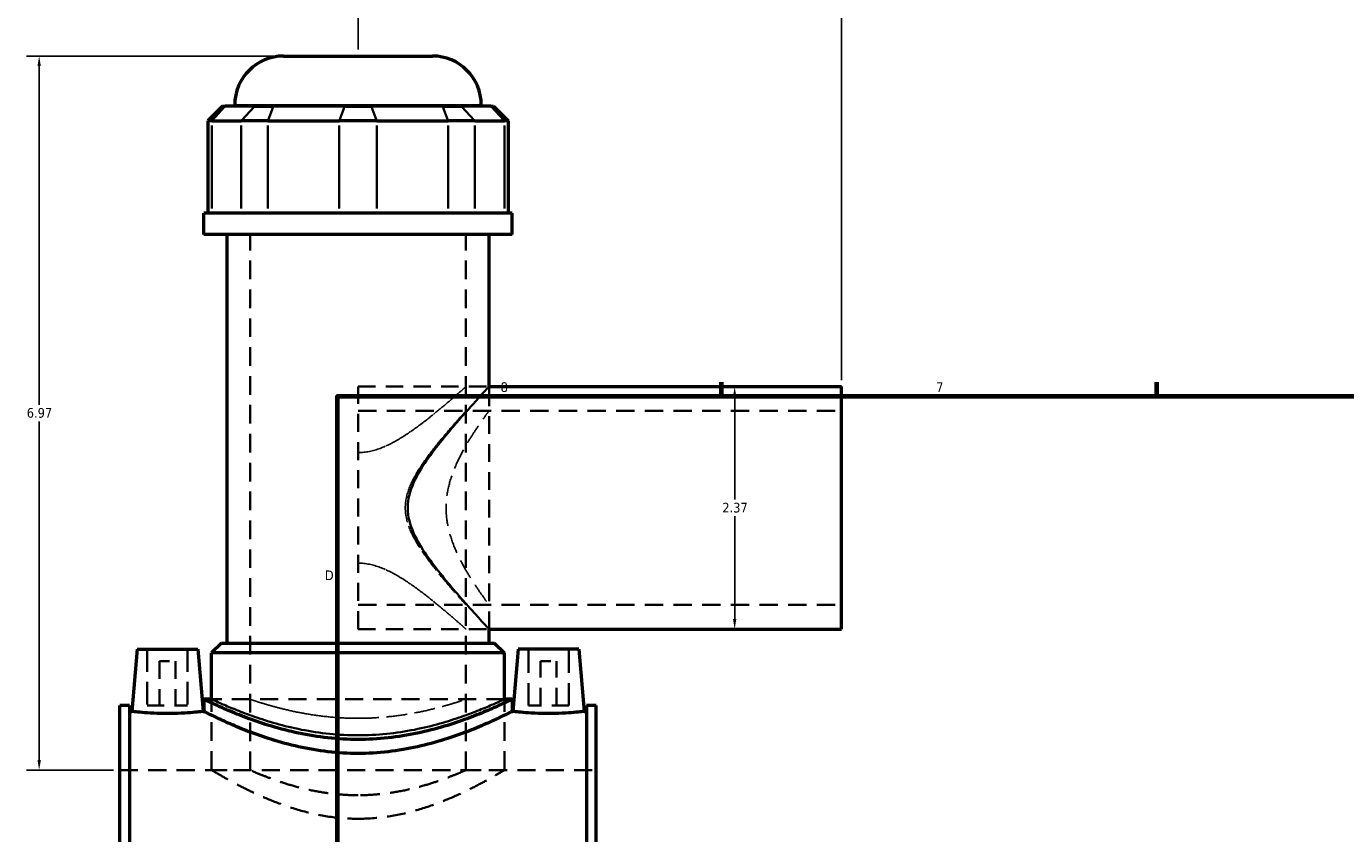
# Model space of a CAD drawing. Header units: inches. Extents: x -2.5 to 49.3, y -2.1 to 48.6.
# Tile 4 of 10: x -2.5 to 10.3, y 16.7 to 24.6. Entities that reach past the tile are written whole.
import ezdxf

# ---------------------------------------------------------------- set-up
doc = ezdxf.new("R2010")
doc.units = ezdxf.units.IN
doc.header["$MEASUREMENT"] = 0
doc.linetypes.add('DASHED', pattern=[0.2067, 0.1654, -0.0413])
for name, color, linetype, lineweight in [('Border (ANSI)', 7, 'Continuous', 70), ('Dimension (ANSI)', 7, 'Continuous', 25), ('Hidden (ANSI)', 7, 'DASHED', 35), ('Hidden Narrow (ANSI)', 7, 'DASHED', 25), ('Visible (ANSI)', 7, 'Continuous', 50), ('Visible Narrow (ANSI)', 7, 'Continuous', 35)]:
    doc.layers.add(name, color=color, linetype=linetype, lineweight=lineweight)
doc.styles.add('Note Text (ANSI)', font='tahoma.ttf')
doc.dimstyles.new('Default (ANSI)', dxfattribs={"dimtxt": 0.094488, "dimasz": 0.098425, "dimexe": 0.125, "dimexo": 0.0625, "dimgap": 0.031496, "dimtad": 0, "dimtih": 1, "dimtoh": 1, "dimrnd": 1e-08, "dimzin": 4, "dimdsep": 46, "dimtxsty": 'Note Text (ANSI)', "dimcen": 0.09, "dimdle": 0.393701, "dimclrd": 256, "dimclre": 256, "dimclrt": 5, "dimadec": 0, "dimazin": 1, "dimtfac": 1, "dimtofl": 0, "dimtmove": 0, "dimatfit": 3, "dimfxl": 1, "dimtolj": 1, "dimtzin": 4, "dimlwd": -1, "dimlwe": -1, "dimarcsym": 0})

# ---------------------------------------------------------------- blocks, each defined once
blk = doc.blocks.new('Borders Default Border')
at = {"layer": 'Border (ANSI)'}
for p, q in [((4.25, 21), (4.25, 21.134)), ((8.5, 21), (8.5, 21.134))]:
    blk.add_line(p, q, dxfattribs=at)
at = {"layer": 'Border (ANSI)', "flags": 128}
blk.add_lwpolyline([(0.5, 1), (0.5, 21), (33.5, 21), (33.5, 1), (0.5, 1)], dxfattribs=at)
at = {"layer": 'Border (ANSI)', "color": 5, "true_color": 0x0000ff, "char_height": 0.0945, "attachment_point": 7, "style": 'Note Text (ANSI)'}
for s, insert in [('8', (2.094, 21.038)), ('7', (6.346, 21.04)), ('D', (0.378, 19.203))]:
    blk.add_mtext(s, dxfattribs=dict(at, insert=insert))
blk = doc.blocks.new('*D8')
at = {"layer": 'Defpoints', "color": 0, "transparency": 16777216}
for p in [(5.422, 24.795), (0.702, 24.318), (5.422, 21.091)]:
    blk.add_point(p, dxfattribs=at)
at = {"layer": 'Dimension (ANSI)', "transparency": 16777216}
for p, q in [((0.702, 24.381), (0.702, 24.92)), ((5.422, 21.154), (5.422, 24.92)), ((0.8, 24.795), (2.908, 24.795)), ((5.323, 24.795), (3.215, 24.795))]:
    blk.add_line(p, q, dxfattribs=at)
for points in [[(0.8, 24.811), (0.8, 24.778), (0.702, 24.795)], [(5.323, 24.811), (5.323, 24.778), (5.422, 24.795)]]:
    blk.add_solid(points, dxfattribs=at)
at = {"layer": 'Dimension (ANSI)', "color": 5, "transparency": 16777216, "insert": (2.94, 24.843), "char_height": 0.0945, "attachment_point": 1, "style": 'Note Text (ANSI)'}
blk.add_mtext('\\A1;4.72', dxfattribs=at)
blk = doc.blocks.new('*D9')
at = {"layer": 'Defpoints', "color": 0, "transparency": 16777216}
for p in [(4.379, 21.091), (4.379, 18.725), (4.379, 18.725)]:
    blk.add_point(p, dxfattribs=at)
at = {"layer": 'Dimension (ANSI)', "transparency": 16777216}
for p, q in [((4.379, 20.993), (4.379, 19.989)), ((4.379, 18.824), (4.379, 19.828))]:
    blk.add_line(p, q, dxfattribs=at)
for points in [[(4.362, 20.993), (4.395, 20.993), (4.379, 21.091)], [(4.362, 18.824), (4.395, 18.824), (4.379, 18.725)]]:
    blk.add_solid(points, dxfattribs=at)
at = {"layer": 'Dimension (ANSI)', "color": 5, "transparency": 16777216, "insert": (4.258, 19.958), "char_height": 0.0945, "attachment_point": 1, "style": 'Note Text (ANSI)'}
blk.add_mtext('\\A1;2.37', dxfattribs=at)
blk = doc.blocks.new('*D10')
at = {"layer": 'Defpoints', "color": 0, "transparency": 16777216}
for p in [(-2.411, 24.318), (-0.024, 24.318), (-1.623, 17.348)]:
    blk.add_point(p, dxfattribs=at)
at = {"layer": 'Dimension (ANSI)', "transparency": 16777216}
for p, q in [((-0.087, 24.318), (-2.536, 24.318)), ((-2.411, 24.22), (-2.411, 20.914)), ((-2.411, 17.447), (-2.411, 20.753)), ((-1.686, 17.348), (-2.536, 17.348))]:
    blk.add_line(p, q, dxfattribs=at)
for points in [[(-2.427, 24.22), (-2.394, 24.22), (-2.411, 24.318)], [(-2.427, 17.447), (-2.394, 17.447), (-2.411, 17.348)]]:
    blk.add_solid(points, dxfattribs=at)
at = {"layer": 'Dimension (ANSI)', "color": 5, "transparency": 16777216, "insert": (-2.532, 20.883), "char_height": 0.0945, "attachment_point": 1, "style": 'Note Text (ANSI)'}
blk.add_mtext('\\A1;6.97', dxfattribs=at)

msp = doc.modelspace()

# ---------------------------------------------------------------- linework, layer by layer
at = {"layer": 'Hidden (ANSI)', "ltscale": 1.099577}
for p, q in [((-0.3512, 17.3484), (-0.3512, 22.5759)), ((1.7548, 17.3484), (1.7548, 22.5759))]:
    msp.add_line(p, q, dxfattribs=at)
at = {"layer": 'Hidden (ANSI)', "ltscale": 1.057721}
msp.add_line((0.7018, 18.7253), (0.7018, 21.0915), dxfattribs=at)
at = {"layer": 'Hidden (ANSI)', "ltscale": 1.031015}
for p, q in [((0.7018, 21.0915), (1.9805, 21.0915)), ((0.7018, 18.7253), (1.9805, 18.7253))]:
    msp.add_line(p, q, dxfattribs=at)
at = {"layer": 'Hidden (ANSI)', "ltscale": 1.040657}
msp.add_line((1.9805, 18.7253), (1.9805, 21.0915), dxfattribs=at)
at = {"layer": 'Hidden (ANSI)', "ltscale": 1.087382}
for p, q in [((0.7018, 20.8549), (5.4218, 20.8549)), ((0.7018, 18.962), (5.4218, 18.962))]:
    msp.add_line(p, q, dxfattribs=at)
at = {"layer": 'Hidden (ANSI)', "ltscale": 1.333288}
for p, q in [((-1.355, 18.5295), (-1.355, 17.9783)), ((-0.9613, 18.5295), (-0.9613, 17.9783)), ((2.365, 17.9783), (2.365, 18.5295)), ((2.7587, 17.9783), (2.7587, 18.5295))]:
    msp.add_line(p, q, dxfattribs=at)
at = {"layer": 'Hidden (ANSI)', "ltscale": 0.471064}
for p, q in [((-1.2369, 18.4114), (-1.0794, 18.4114)), ((2.4831, 18.4114), (2.6406, 18.4114))]:
    msp.add_line(p, q, dxfattribs=at)
at = {"layer": 'Hidden (ANSI)', "ltscale": 1.047583}
for p, q in [((-1.2369, 18.4114), (-1.2369, 17.9783)), ((-1.0794, 18.4114), (-1.0794, 17.9783)), ((2.4831, 17.9783), (2.4831, 18.4114)), ((2.6406, 17.9783), (2.6406, 18.4114))]:
    msp.add_line(p, q, dxfattribs=at)
at = {"layer": 'Hidden (ANSI)', "ltscale": 1.063671}
msp.add_line((2.1309, 18.0399), (-0.7273, 18.0399), dxfattribs=at)
at = {"layer": 'Hidden (ANSI)', "ltscale": 1.115152}
for p, q in [((-0.7273, 17.3484), (-0.7273, 18.0399)), ((2.1309, 17.3484), (2.1309, 18.0399))]:
    msp.add_line(p, q, dxfattribs=at)
at = {"layer": 'Hidden (ANSI)', "ltscale": 0.997297}
for p, q in [((-1.355, 17.9783), (-0.9613, 17.9783)), ((2.7587, 17.9783), (2.365, 17.9783))]:
    msp.add_line(p, q, dxfattribs=at)
at = {"layer": 'Hidden (ANSI)', "ltscale": 1.071256}
msp.add_line((-1.6232, 17.3484), (3.0268, 17.3484), dxfattribs=at)
at = {"layer": 'Hidden (ANSI)', "ltscale": 0.909719}
for p, q in [((-0.7273, 17.3484), (-0.3512, 17.3484)), ((1.7548, 17.3484), (2.1309, 17.3484))]:
    msp.add_line(p, q, dxfattribs=at)
at = {"layer": 'Hidden (ANSI)', "ltscale": 1.1154}
for points, knots in [([(-0.7273, 17.3484), (-0.7273, 17.3484), (-0.7182, 17.3429), (-0.6808, 17.3209), (-0.6525, 17.3043), (-0.5788, 17.2624), (-0.5333, 17.2372), (-0.4292, 17.1824), (-0.3706, 17.153), (-0.2464, 17.0949), (-0.176, 17.0641), (-0.0225, 17.0048), (0.0608, 16.9763), (0.2356, 16.9277), (0.3275, 16.9076), (0.5142, 16.8805), (0.609, 16.8735), (0.7018, 16.8735)], [16.9240947, 16.9240947, 16.9240947, 16.9240947, 17.627011, 17.627011, 18.3299273, 18.3299273, 19.0328437, 19.0328437, 19.73576, 19.73576, 20.4431849, 20.4431849, 21.1506098, 21.1506098, 21.8580347, 21.8580347, 22.5654597, 22.5654597, 22.5654597, 22.5654597]), ([(0.7018, 16.8735), (0.7947, 16.8735), (0.8895, 16.8805), (1.0762, 16.9076), (1.168, 16.9277), (1.3429, 16.9763), (1.4261, 17.0048), (1.5797, 17.0641), (1.65, 17.0949), (1.7743, 17.153), (1.8329, 17.1824), (1.937, 17.2372), (1.9825, 17.2624), (2.0562, 17.3043), (2.0845, 17.3209), (2.1219, 17.3429), (2.1309, 17.3484), (2.1309, 17.3484)], [0, 0, 0, 0, 0.7074249, 0.7074249, 1.4148498, 1.4148498, 2.1222748, 2.1222748, 2.8296997, 2.8296997, 3.532616, 3.532616, 4.2355323, 4.2355323, 4.9384486, 4.9384486, 5.6413649, 5.6413649, 5.6413649, 5.6413649])]:
    msp.add_open_spline(points, degree=3, knots=knots, dxfattribs=at)
at = {"layer": 'Hidden (ANSI)', "ltscale": 1.158459}
for points, knots in [([(0.7018, 17.1037), (0.6347, 17.1037), (0.5655, 17.1069), (0.4287, 17.1199), (0.361, 17.1297), (0.2316, 17.1537), (0.1698, 17.168), (0.0558, 17.1983), (0.0035, 17.2142), (-0.089, 17.2445), (-0.1325, 17.2601), (-0.2095, 17.2891), (-0.243, 17.3026), (-0.297, 17.3249), (-0.3176, 17.3337), (-0.3447, 17.3455), (-0.3512, 17.3484), (-0.3512, 17.3484)], [0, 0, 0, 0, 0.5119066, 0.5119066, 1.0238133, 1.0238133, 1.5357199, 1.5357199, 2.0476266, 2.0476266, 2.5587393, 2.5587393, 3.069852, 3.069852, 3.5809648, 3.5809648, 4.0920775, 4.0920775, 4.0920775, 4.0920775]), ([(1.7548, 17.3484), (1.7548, 17.3484), (1.7483, 17.3455), (1.7212, 17.3337), (1.7007, 17.3249), (1.6466, 17.3026), (1.6131, 17.2891), (1.5361, 17.2601), (1.4926, 17.2445), (1.4002, 17.2142), (1.3479, 17.1983), (1.2338, 17.168), (1.172, 17.1537), (1.0427, 17.1297), (0.975, 17.1199), (0.8381, 17.1069), (0.769, 17.1037), (0.7018, 17.1037)], [12.2762326, 12.2762326, 12.2762326, 12.2762326, 12.7873454, 12.7873454, 13.2984581, 13.2984581, 13.8095709, 13.8095709, 14.3206836, 14.3206836, 14.8325903, 14.8325903, 15.3444969, 15.3444969, 15.8564036, 15.8564036, 16.3683102, 16.3683102, 16.3683102, 16.3683102])]:
    msp.add_open_spline(points, degree=3, knots=knots, dxfattribs=at)
at = {"layer": 'Hidden Narrow (ANSI)', "ltscale": 1.088058}
for points, knots in [([(0.7018, 20.4477), (0.7777, 20.4477), (0.8493, 20.4639), (0.9863, 20.5148), (1.0517, 20.5493), (1.177, 20.6254), (1.2366, 20.667), (1.3481, 20.7493), (1.3999, 20.7901), (1.4899, 20.863), (1.5319, 20.8981), (1.6077, 20.9624), (1.6414, 20.9917), (1.6969, 21.0401), (1.7186, 21.0593), (1.7476, 21.085), (1.7548, 21.0915), (1.7548, 21.0915), (1.7476, 21.085), (1.7186, 21.0593), (1.6969, 21.0401), (1.6414, 20.9917), (1.6077, 20.9624), (1.5319, 20.8981), (1.4899, 20.863), (1.3999, 20.7901), (1.3481, 20.7493), (1.2366, 20.667), (1.177, 20.6254), (1.0517, 20.5493), (0.9863, 20.5148), (0.8493, 20.4639), (0.7777, 20.4477), (0.7018, 20.4477)], [-8.9435617, -8.9435617, -8.9435617, -8.9435617, -8.3655683, -8.3655683, -7.7875749, -7.7875749, -7.2095815, -7.2095815, -6.6315881, -6.6315881, -6.0916363, -6.0916363, -5.5516845, -5.5516845, -5.0117327, -5.0117327, -4.4717809, -4.4717809, -3.9318291, -3.9318291, -3.3918772, -3.3918772, -2.8519254, -2.8519254, -2.3119736, -2.3119736, -1.7339802, -1.7339802, -1.1559868, -1.1559868, -0.5779934, -0.5779934, 0, 0, 0, 0]), ([(0.7018, 19.3691), (0.7777, 19.3691), (0.8493, 19.353), (0.9863, 19.302), (1.0517, 19.2675), (1.177, 19.1914), (1.2366, 19.1498), (1.3481, 19.0675), (1.3999, 19.0267), (1.4899, 18.9538), (1.5319, 18.9188), (1.6077, 18.8544), (1.6414, 18.8251), (1.6969, 18.7767), (1.7186, 18.7575), (1.7476, 18.7318), (1.7548, 18.7253), (1.7548, 18.7253), (1.7476, 18.7318), (1.7186, 18.7575), (1.6969, 18.7767), (1.6414, 18.8251), (1.6077, 18.8544), (1.5319, 18.9188), (1.4899, 18.9538), (1.3999, 19.0267), (1.3481, 19.0675), (1.2366, 19.1498), (1.177, 19.1914), (1.0517, 19.2675), (0.9863, 19.302), (0.8493, 19.353), (0.7777, 19.3691), (0.7018, 19.3691)], [0, 0, 0, 0, 0.5779934, 0.5779934, 1.1559868, 1.1559868, 1.7339802, 1.7339802, 2.3119736, 2.3119736, 2.8519254, 2.8519254, 3.3918772, 3.3918772, 3.9318291, 3.9318291, 4.4717809, 4.4717809, 5.0117327, 5.0117327, 5.5516845, 5.5516845, 6.0916363, 6.0916363, 6.6315881, 6.6315881, 7.2095815, 7.2095815, 7.7875749, 7.7875749, 8.3655683, 8.3655683, 8.9435617, 8.9435617, 8.9435617, 8.9435617])]:
    msp.add_open_spline(points, degree=3, knots=knots, dxfattribs=at)
at = {"layer": 'Hidden Narrow (ANSI)', "ltscale": 1.103292}
for points, knots in [([(1.9805, 21.0915), (1.9805, 21.0915), (1.9728, 21.0832), (1.9425, 21.0503), (1.9199, 21.0258), (1.8628, 20.9632), (1.8283, 20.9252), (1.7522, 20.8403), (1.7107, 20.7933), (1.6228, 20.6917), (1.5728, 20.6328), (1.4712, 20.5068), (1.4196, 20.4398), (1.3233, 20.3002), (1.2788, 20.2281), (1.2107, 20.0763), (1.1869, 19.9967), (1.1869, 19.9084)], [15.4045161, 15.4045161, 15.4045161, 15.4045161, 16.0155275, 16.0155275, 16.6265389, 16.6265389, 17.2375503, 17.2375503, 17.8485616, 17.8485616, 18.5212599, 18.5212599, 19.1939583, 19.1939583, 19.8666566, 19.8666566, 20.5393549, 20.5393549, 20.5393549, 20.5393549]), ([(1.1869, 19.9084), (1.1869, 19.8201), (1.2107, 19.7405), (1.2788, 19.5887), (1.3233, 19.5166), (1.4196, 19.377), (1.4712, 19.31), (1.5728, 19.184), (1.6228, 19.1251), (1.7107, 19.0235), (1.7522, 18.9766), (1.8283, 18.8916), (1.8628, 18.8536), (1.9199, 18.7911), (1.9425, 18.7665), (1.9728, 18.7336), (1.9805, 18.7253), (1.9805, 18.7253)], [0, 0, 0, 0, 0.6726983, 0.6726983, 1.3453966, 1.3453966, 2.0180949, 2.0180949, 2.6907932, 2.6907932, 3.3018046, 3.3018046, 3.912816, 3.912816, 4.5238273, 4.5238273, 5.1348387, 5.1348387, 5.1348387, 5.1348387])]:
    msp.add_open_spline(points, degree=3, knots=knots, dxfattribs=at)
at = {"layer": 'Hidden Narrow (ANSI)', "ltscale": 1.082778}
msp.add_open_spline([(1.1634, 19.9084), (1.1634, 19.8397), (1.1789, 19.7754), (1.2265, 19.6526), (1.2586, 19.594), (1.3289, 19.4817), (1.3672, 19.4281), (1.4428, 19.3278), (1.4803, 19.2811), (1.5469, 19.2002), (1.5789, 19.1625), (1.6374, 19.0944), (1.6641, 19.064), (1.7081, 19.0142), (1.7256, 18.9946), (1.7489, 18.9685), (1.7548, 18.962), (1.7548, 18.962), (1.7489, 18.9685), (1.7256, 18.9946), (1.7081, 19.0142), (1.6641, 19.064), (1.6374, 19.0944), (1.5789, 19.1625), (1.5469, 19.2002), (1.4803, 19.2811), (1.4428, 19.3278), (1.3672, 19.4281), (1.3289, 19.4817), (1.2586, 19.594), (1.2265, 19.6526), (1.1789, 19.7754), (1.1634, 19.8397), (1.1634, 19.9771), (1.1789, 20.0414), (1.2265, 20.1642), (1.2586, 20.2228), (1.3289, 20.3352), (1.3672, 20.3887), (1.4428, 20.489), (1.4803, 20.5357), (1.5469, 20.6166), (1.5789, 20.6543), (1.6374, 20.7224), (1.6641, 20.7528), (1.7081, 20.8027), (1.7256, 20.8222), (1.7489, 20.8483), (1.7548, 20.8549), (1.7548, 20.8549), (1.7489, 20.8483), (1.7256, 20.8222), (1.7081, 20.8027), (1.6641, 20.7528), (1.6374, 20.7224), (1.5789, 20.6543), (1.5469, 20.6166), (1.4803, 20.5357), (1.4428, 20.489), (1.3672, 20.3887), (1.3289, 20.3352), (1.2586, 20.2228), (1.2265, 20.1642), (1.1789, 20.0414), (1.1634, 19.9771), (1.1634, 19.9084)], degree=3, knots=[0, 0, 0, 0, 0.5234367, 0.5234367, 1.0468734, 1.0468734, 1.5703101, 1.5703101, 2.0937468, 2.0937468, 2.5798964, 2.5798964, 3.0660459, 3.0660459, 3.5521955, 3.5521955, 4.038345, 4.038345, 4.5244946, 4.5244946, 5.0106441, 5.0106441, 5.4967937, 5.4967937, 5.9829432, 5.9829432, 6.5063799, 6.5063799, 7.0298167, 7.0298167, 7.5532534, 7.5532534, 8.0766901, 8.0766901, 8.6001268, 8.6001268, 9.1235635, 9.1235635, 9.6470002, 9.6470002, 10.1704369, 10.1704369, 10.6565865, 10.6565865, 11.142736, 11.142736, 11.6288856, 11.6288856, 12.1150351, 12.1150351, 12.6011847, 12.6011847, 13.0873342, 13.0873342, 13.5734838, 13.5734838, 14.0596333, 14.0596333, 14.58307, 14.58307, 15.1065067, 15.1065067, 15.6299434, 15.6299434, 16.1533801, 16.1533801, 16.1533801, 16.1533801], dxfattribs=at)
at = {"layer": 'Hidden Narrow (ANSI)', "ltscale": 1.076095}
msp.add_open_spline([(1.5616, 19.9084), (1.5616, 19.9718), (1.5688, 20.0355), (1.5955, 20.1597), (1.6149, 20.2202), (1.6602, 20.3351), (1.6862, 20.3896), (1.7391, 20.4903), (1.7661, 20.5366), (1.8161, 20.6179), (1.8411, 20.6563), (1.8873, 20.7249), (1.9084, 20.7551), (1.9435, 20.8044), (1.9573, 20.8234), (1.9759, 20.8486), (1.9805, 20.8549), (1.9805, 20.8549), (1.9759, 20.8486), (1.9573, 20.8234), (1.9435, 20.8044), (1.9084, 20.7551), (1.8873, 20.7249), (1.8411, 20.6563), (1.8161, 20.6179), (1.7661, 20.5366), (1.7391, 20.4903), (1.6862, 20.3896), (1.6602, 20.3351), (1.6149, 20.2202), (1.5955, 20.1597), (1.5688, 20.0355), (1.5616, 19.9718), (1.5616, 19.845), (1.5688, 19.7813), (1.5955, 19.6571), (1.6149, 19.5966), (1.6602, 19.4817), (1.6862, 19.4272), (1.7391, 19.3265), (1.7661, 19.2803), (1.8161, 19.1989), (1.8411, 19.1605), (1.8873, 19.0919), (1.9084, 19.0617), (1.9435, 19.0125), (1.9573, 18.9934), (1.9759, 18.9682), (1.9805, 18.962), (1.9805, 18.962), (1.9759, 18.9682), (1.9573, 18.9934), (1.9435, 19.0125), (1.9084, 19.0617), (1.8873, 19.0919), (1.8411, 19.1605), (1.8161, 19.1989), (1.7661, 19.2803), (1.7391, 19.3265), (1.6862, 19.4272), (1.6602, 19.4817), (1.6149, 19.5966), (1.5955, 19.6571), (1.5688, 19.7813), (1.5616, 19.845), (1.5616, 19.9084)], degree=3, knots=[0, 0, 0, 0, 0.4828521, 0.4828521, 0.9657042, 0.9657042, 1.4485564, 1.4485564, 1.9314085, 1.9314085, 2.4048487, 2.4048487, 2.8782889, 2.8782889, 3.3517292, 3.3517292, 3.8251694, 3.8251694, 4.2986097, 4.2986097, 4.7720499, 4.7720499, 5.2454901, 5.2454901, 5.7189304, 5.7189304, 6.2017825, 6.2017825, 6.6846346, 6.6846346, 7.1674867, 7.1674867, 7.6503388, 7.6503388, 8.133191, 8.133191, 8.6160431, 8.6160431, 9.0988952, 9.0988952, 9.5817473, 9.5817473, 10.0551875, 10.0551875, 10.5286278, 10.5286278, 11.002068, 11.002068, 11.4755083, 11.4755083, 11.9489485, 11.9489485, 12.4223887, 12.4223887, 12.895829, 12.895829, 13.3692692, 13.3692692, 13.8521213, 13.8521213, 14.3349734, 14.3349734, 14.8178256, 14.8178256, 15.3006777, 15.3006777, 15.3006777, 15.3006777], dxfattribs=at)
at = {"layer": 'Hidden Narrow (ANSI)', "ltscale": 1.102278}
for points, knots in [([(-0.7273, 18.0399), (-0.7273, 18.0399), (-0.7184, 18.0358), (-0.6815, 18.0189), (-0.6536, 18.0062), (-0.5802, 17.9743), (-0.5347, 17.955), (-0.4303, 17.9134), (-0.3713, 17.8911), (-0.246, 17.8476), (-0.1751, 17.8247), (-0.0204, 17.7812), (0.0633, 17.7606), (0.2388, 17.7259), (0.3307, 17.7118), (0.5166, 17.6929), (0.6105, 17.6882), (0.7018, 17.6882)], [16.6911846, 16.6911846, 16.6911846, 16.6911846, 17.3859732, 17.3859732, 18.0807618, 18.0807618, 18.7755504, 18.7755504, 19.470339, 19.470339, 20.1664825, 20.1664825, 20.8626259, 20.8626259, 21.5587694, 21.5587694, 22.2549129, 22.2549129, 22.2549129, 22.2549129]), ([(0.7018, 17.6882), (0.7932, 17.6882), (0.8871, 17.6929), (1.0729, 17.7118), (1.1648, 17.7259), (1.3403, 17.7606), (1.4241, 17.7812), (1.5788, 17.8247), (1.6496, 17.8476), (1.775, 17.8911), (1.834, 17.9134), (1.9384, 17.955), (1.9839, 17.9743), (2.0572, 18.0062), (2.0852, 18.0189), (2.1221, 18.0358), (2.1309, 18.0399), (2.1309, 18.0399)], [0, 0, 0, 0, 0.6961435, 0.6961435, 1.3922869, 1.3922869, 2.0884304, 2.0884304, 2.7845739, 2.7845739, 3.4793625, 3.4793625, 4.174151, 4.174151, 4.8689396, 4.8689396, 5.5637282, 5.5637282, 5.5637282, 5.5637282])]:
    msp.add_open_spline(points, degree=3, knots=knots, dxfattribs=at)
at = {"layer": 'Hidden Narrow (ANSI)', "ltscale": 1.075206}
msp.add_open_spline([(0.7018, 17.8543), (0.6351, 17.8543), (0.5663, 17.8566), (0.4298, 17.8662), (0.3621, 17.8734), (0.2326, 17.8914), (0.1706, 17.9021), (0.0562, 17.9249), (0.0037, 17.937), (-0.0892, 17.9601), (-0.1329, 17.972), (-0.21, 17.9943), (-0.2435, 18.0047), (-0.2974, 18.0218), (-0.3178, 18.0286), (-0.3448, 18.0377), (-0.3512, 18.0399), (-0.3512, 18.0399), (-0.3448, 18.0377), (-0.3178, 18.0286), (-0.2974, 18.0218), (-0.2435, 18.0047), (-0.21, 17.9943), (-0.1329, 17.972), (-0.0892, 17.9601), (0.0037, 17.937), (0.0562, 17.9249), (0.1706, 17.9021), (0.2326, 17.8914), (0.3621, 17.8734), (0.4298, 17.8662), (0.5663, 17.8566), (0.6351, 17.8543), (0.7685, 17.8543), (0.8373, 17.8566), (0.9738, 17.8662), (1.0415, 17.8734), (1.1711, 17.8914), (1.233, 17.9021), (1.3475, 17.9249), (1.4, 17.937), (1.4929, 17.9601), (1.5365, 17.972), (1.6137, 17.9943), (1.6471, 18.0047), (1.701, 18.0218), (1.7215, 18.0286), (1.7484, 18.0377), (1.7548, 18.0399), (1.7548, 18.0399), (1.7484, 18.0377), (1.7215, 18.0286), (1.701, 18.0218), (1.6471, 18.0047), (1.6137, 17.9943), (1.5365, 17.972), (1.4929, 17.9601), (1.4, 17.937), (1.3475, 17.9249), (1.233, 17.9021), (1.1711, 17.8914), (1.0415, 17.8734), (0.9738, 17.8662), (0.8373, 17.8566), (0.7685, 17.8543), (0.7018, 17.8543)], degree=3, knots=[0, 0, 0, 0, 0.508353, 0.508353, 1.016706, 1.016706, 1.5250591, 1.5250591, 2.0334121, 2.0334121, 2.5415024, 2.5415024, 3.0495927, 3.0495927, 3.557683, 3.557683, 4.0657733, 4.0657733, 4.5738636, 4.5738636, 5.0819539, 5.0819539, 5.5900442, 5.5900442, 6.0981345, 6.0981345, 6.6064875, 6.6064875, 7.1148405, 7.1148405, 7.6231936, 7.6231936, 8.1315466, 8.1315466, 8.6398996, 8.6398996, 9.1482526, 9.1482526, 9.6566056, 9.6566056, 10.1649587, 10.1649587, 10.673049, 10.673049, 11.1811393, 11.1811393, 11.6892296, 11.6892296, 12.1973199, 12.1973199, 12.7054102, 12.7054102, 13.2135005, 13.2135005, 13.7215908, 13.7215908, 14.2296811, 14.2296811, 14.7380341, 14.7380341, 15.2463871, 15.2463871, 15.7547401, 15.7547401, 16.2630931, 16.2630931, 16.2630931, 16.2630931], dxfattribs=at)
at = {"layer": 'Visible (ANSI)'}
for p, q in [((-0.0241, 24.3184), (1.4277, 24.3184)), ((-0.6199, 23.8305), (-0.7631, 23.6872)), ((-0.6199, 23.8305), (-0.5944, 23.8305)), ((-0.3052, 23.8305), (-0.5944, 23.8305)), ((-0.5016, 23.8305), (-0.5016, 23.8408)), ((-0.3052, 23.8305), (-0.1243, 23.8305)), ((0.5739, 23.8305), (-0.1243, 23.8305)), ((0.5739, 23.8305), (0.8298, 23.8305)), ((1.528, 23.8305), (0.8298, 23.8305)), ((1.528, 23.8305), (1.7089, 23.8305)), ((1.9981, 23.8305), (1.7089, 23.8305)), ((1.9053, 23.8305), (1.9053, 23.8408)), ((1.9981, 23.8305), (2.0235, 23.8305)), ((2.0235, 23.8305), (2.1668, 23.6872)), ((-0.7268, 23.6872), (-0.7631, 23.6872)), ((-0.7631, 23.6872), (-0.7631, 22.785)), ((-0.7268, 23.6872), (-0.4376, 23.6872)), ((-0.1791, 23.6872), (-0.4376, 23.6872)), ((-0.1791, 23.6872), (0.5191, 23.6872)), ((0.8846, 23.6872), (0.5191, 23.6872)), ((0.8846, 23.6872), (1.5828, 23.6872)), ((1.8412, 23.6872), (1.5828, 23.6872)), ((1.8412, 23.6872), (2.1304, 23.6872)), ((2.1668, 23.6872), (2.1304, 23.6872)), ((2.1668, 23.6872), (2.1668, 22.785)), ((2.2061, 22.785), (-0.8025, 22.785)), ((-0.8025, 22.5759), (-0.8025, 22.785)), ((2.2061, 22.5759), (2.2061, 22.785)), ((2.2061, 22.5759), (-0.8025, 22.5759)), ((-0.5768, 18.5876), (-0.5768, 22.5759)), ((1.9805, 21.0915), (1.9805, 22.5759)), ((1.9805, 21.0915), (5.4218, 21.0915)), ((5.4218, 18.7253), (5.4218, 21.0915)), ((1.9805, 18.5876), (1.9805, 18.7253)), ((1.9805, 18.7253), (5.4218, 18.7253)), ((-0.6318, 18.5876), (-0.7273, 18.4921)), ((-0.6318, 18.5876), (2.0354, 18.5876)), ((2.0354, 18.5876), (2.1309, 18.4921)), ((-1.4534, 18.5295), (-1.5066, 17.9215)), ((-1.4534, 18.5295), (-0.8629, 18.5295)), ((-0.8629, 18.5295), (-0.8097, 17.9215)), ((2.1309, 18.4921), (-0.7273, 18.4921)), ((-0.7273, 18.0399), (-0.7273, 18.4921)), ((2.1309, 18.0399), (2.1309, 18.4921)), ((2.2666, 18.5295), (2.2134, 17.9215)), ((2.8571, 18.5295), (2.2666, 18.5295)), ((2.8571, 18.5295), (2.9103, 17.9215)), ((-0.8025, 18.0399), (-0.8025, 17.9215)), ((-0.7273, 18.0399), (-0.8025, 18.0399)), ((2.2061, 18.0399), (2.1309, 18.0399)), ((2.2061, 18.0399), (2.2061, 17.9215)), ((-1.6232, 15.5576), (-1.6232, 17.9807)), ((-1.5302, 17.9807), (-1.6232, 17.9807)), ((-1.5302, 17.9807), (-1.5302, 15.5576)), ((-1.5302, 17.9215), (-1.5066, 17.9215)), ((-0.8097, 17.9215), (-0.8025, 17.9215)), ((2.2061, 17.9215), (2.2134, 17.9215)), ((2.9103, 17.9215), (2.9338, 17.9215)), ((2.9338, 17.9807), (2.9338, 15.5576)), ((3.0268, 17.9807), (2.9338, 17.9807)), ((3.0268, 15.5576), (3.0268, 17.9807))]:
    msp.add_line(p, q, dxfattribs=at)
for centre, start, end in [((-0.0241, 23.8408), 90, 180), ((1.4277, 23.8408), 0, 90)]:
    msp.add_arc(centre, 0.4776, start, end, dxfattribs=at)
for points, knots in [([(0.7018, 17.6475), (0.6054, 17.6475), (0.5064, 17.6528), (0.3107, 17.674), (0.2139, 17.6899), (0.0293, 17.7289), (-0.0588, 17.752), (-0.2214, 17.8006), (-0.2959, 17.8261), (-0.4277, 17.8746), (-0.4897, 17.8994), (-0.5996, 17.9456), (-0.6474, 17.967), (-0.7247, 18.0025), (-0.7542, 18.0166), (-0.7931, 18.0353), (-0.8025, 18.0399), (-0.8025, 18.0399)], [0, 0, 0, 0, 0.7345046, 0.7345046, 1.4690091, 1.4690091, 2.2035137, 2.2035137, 2.9380182, 2.9380182, 3.6707214, 3.6707214, 4.4034246, 4.4034246, 5.1361278, 5.1361278, 5.8688311, 5.8688311, 5.8688311, 5.8688311]), ([(2.2061, 18.0399), (2.2061, 18.0399), (2.1968, 18.0353), (2.1579, 18.0166), (2.1284, 18.0025), (2.0511, 17.967), (2.0033, 17.9456), (1.8934, 17.8994), (1.8313, 17.8746), (1.6996, 17.8261), (1.6251, 17.8006), (1.4625, 17.752), (1.3744, 17.7289), (1.1897, 17.6899), (1.093, 17.674), (0.8972, 17.6528), (0.7982, 17.6475), (0.7018, 17.6475)], [-5.8688311, -5.8688311, -5.8688311, -5.8688311, -5.1361278, -5.1361278, -4.4034246, -4.4034246, -3.6707214, -3.6707214, -2.9380182, -2.9380182, -2.2035137, -2.2035137, -1.4690091, -1.4690091, -0.7345046, -0.7345046, 0, 0, 0, 0]), ([(-0.8097, 17.9215), (-0.8097, 17.9215), (-0.8184, 17.9204), (-0.8538, 17.9165), (-0.8805, 17.9137), (-0.9423, 17.9085), (-0.9814, 17.9057), (-1.0674, 17.9018), (-1.1142, 17.9007), (-1.2021, 17.9007), (-1.2489, 17.9018), (-1.3349, 17.9057), (-1.3741, 17.9085), (-1.4358, 17.9137), (-1.4625, 17.9165), (-1.4979, 17.9204), (-1.5066, 17.9215), (-1.5066, 17.9215)], [1.3384809, 1.3384809, 1.3384809, 1.3384809, 1.6728993, 1.6728993, 2.0073178, 2.0073178, 2.3421398, 2.3421398, 2.6769617, 2.6769617, 3.0117837, 3.0117837, 3.3466057, 3.3466057, 3.6810242, 3.6810242, 4.0154426, 4.0154426, 4.0154426, 4.0154426]), ([(2.2061, 17.9215), (2.2061, 17.9215), (2.1967, 17.9167), (2.1578, 17.8972), (2.1283, 17.8825), (2.0509, 17.8455), (2.0031, 17.8232), (1.8932, 17.775), (1.8312, 17.7491), (1.6996, 17.6984), (1.6252, 17.6718), (1.4628, 17.6208), (1.3747, 17.5966), (1.1902, 17.5556), (1.0934, 17.5389), (0.8976, 17.5165), (0.7984, 17.5109), (0.6052, 17.5109), (0.5061, 17.5165), (0.3102, 17.5389), (0.2135, 17.5556), (0.0289, 17.5966), (-0.0591, 17.6208), (-0.2215, 17.6718), (-0.296, 17.6984), (-0.4276, 17.7491), (-0.4896, 17.775), (-0.5994, 17.8232), (-0.6473, 17.8455), (-0.7246, 17.8825), (-0.7541, 17.8972), (-0.7931, 17.9167), (-0.8025, 17.9215), (-0.8025, 17.9215)], [5.8793874, 5.8793874, 5.8793874, 5.8793874, 6.6132313, 6.6132313, 7.3470753, 7.3470753, 8.0809192, 8.0809192, 8.8147631, 8.8147631, 9.550766, 9.550766, 10.286769, 10.286769, 11.0227719, 11.0227719, 11.7587748, 11.7587748, 12.4947777, 12.4947777, 13.2307807, 13.2307807, 13.9667836, 13.9667836, 14.7027865, 14.7027865, 15.4366304, 15.4366304, 16.1704744, 16.1704744, 16.9043183, 16.9043183, 17.6381622, 17.6381622, 17.6381622, 17.6381622]), ([(2.9103, 17.9215), (2.9103, 17.9215), (2.9016, 17.9204), (2.8662, 17.9165), (2.8395, 17.9137), (2.7777, 17.9085), (2.7386, 17.9057), (2.6526, 17.9018), (2.6058, 17.9007), (2.5618, 17.9007), (2.5179, 17.9007), (2.4711, 17.9018), (2.3851, 17.9057), (2.3459, 17.9085), (2.2842, 17.9137), (2.2575, 17.9165), (2.2221, 17.9204), (2.2134, 17.9215), (2.2134, 17.9215)], [4.0154426, 4.0154426, 4.0154426, 4.0154426, 4.3498611, 4.3498611, 4.6842795, 4.6842795, 5.0191015, 5.0191015, 5.3539235, 5.3539235, 5.3539235, 5.6887455, 5.6887455, 6.0235675, 6.0235675, 6.3579859, 6.3579859, 6.6924044, 6.6924044, 6.6924044, 6.6924044])]:
    msp.add_open_spline(points, degree=3, knots=knots, dxfattribs=at)
at = {"layer": 'Visible Narrow (ANSI)'}
for p, q in [((1.8905, 23.8408), (-0.4868, 23.8408)), ((-0.601, 23.8233), (-0.7202, 23.6944)), ((-0.431, 23.6944), (-0.3118, 23.8233)), ((-0.127, 23.8233), (-0.1764, 23.6944)), ((0.5712, 23.8233), (0.5218, 23.6944)), ((0.8325, 23.8233), (0.8818, 23.6944)), ((1.5307, 23.8233), (1.58, 23.6944)), ((1.7155, 23.8233), (1.8346, 23.6944)), ((2.0047, 23.8233), (2.1238, 23.6944)), ((-0.7268, 22.8301), (-0.7268, 23.6421)), ((-0.4376, 23.6421), (-0.4376, 22.8301)), ((-0.1791, 22.8301), (-0.1791, 23.6421)), ((0.5191, 23.6421), (0.5191, 22.8301)), ((0.8846, 22.8301), (0.8846, 23.6421)), ((1.5828, 23.6421), (1.5828, 22.8301)), ((1.8412, 22.8301), (1.8412, 23.6421)), ((2.1304, 23.6421), (2.1304, 22.8301))]:
    msp.add_line(p, q, dxfattribs=at)
for points, knots in [([(1.9805, 18.7253), (1.9805, 18.7253), (1.9728, 18.7336), (1.9425, 18.7665), (1.9199, 18.7911), (1.8628, 18.8536), (1.8283, 18.8916), (1.7522, 18.9766), (1.7107, 19.0235), (1.6228, 19.1251), (1.5728, 19.184), (1.4712, 19.31), (1.4196, 19.377), (1.3233, 19.5166), (1.2788, 19.5887), (1.2107, 19.7405), (1.1869, 19.8201), (1.1869, 19.9967), (1.2107, 20.0763), (1.2788, 20.2281), (1.3233, 20.3002), (1.4196, 20.4398), (1.4712, 20.5068), (1.5728, 20.6328), (1.6228, 20.6917), (1.7107, 20.7933), (1.7522, 20.8403), (1.8283, 20.9252), (1.8628, 20.9632), (1.9199, 21.0258), (1.9425, 21.0503), (1.9728, 21.0832), (1.9805, 21.0915), (1.9805, 21.0915)], [5.1348387, 5.1348387, 5.1348387, 5.1348387, 5.7458501, 5.7458501, 6.3568615, 6.3568615, 6.9678728, 6.9678728, 7.5788842, 7.5788842, 8.2515825, 8.2515825, 8.9242808, 8.9242808, 9.5969791, 9.5969791, 10.2696774, 10.2696774, 10.9423757, 10.9423757, 11.615074, 11.615074, 12.2877724, 12.2877724, 12.9604707, 12.9604707, 13.571482, 13.571482, 14.1824934, 14.1824934, 14.7935048, 14.7935048, 15.4045161, 15.4045161, 15.4045161, 15.4045161]), ([(2.1309, 18.0399), (2.1309, 18.0399), (2.1221, 18.0358), (2.0852, 18.0189), (2.0572, 18.0062), (1.9839, 17.9743), (1.9384, 17.955), (1.834, 17.9134), (1.775, 17.8911), (1.6496, 17.8476), (1.5788, 17.8247), (1.4241, 17.7812), (1.3403, 17.7606), (1.1648, 17.7259), (1.0729, 17.7118), (0.8871, 17.6929), (0.7932, 17.6882), (0.6105, 17.6882), (0.5166, 17.6929), (0.3307, 17.7118), (0.2388, 17.7259), (0.0633, 17.7606), (-0.0204, 17.7812), (-0.1751, 17.8247), (-0.246, 17.8476), (-0.3713, 17.8911), (-0.4303, 17.9134), (-0.5347, 17.955), (-0.5802, 17.9743), (-0.6536, 18.0062), (-0.6815, 18.0189), (-0.7184, 18.0358), (-0.7273, 18.0399), (-0.7273, 18.0399)], [5.5637282, 5.5637282, 5.5637282, 5.5637282, 6.2585168, 6.2585168, 6.9533054, 6.9533054, 7.648094, 7.648094, 8.3428826, 8.3428826, 9.039026, 9.039026, 9.7351695, 9.7351695, 10.431313, 10.431313, 11.1274564, 11.1274564, 11.8235999, 11.8235999, 12.5197434, 12.5197434, 13.2158868, 13.2158868, 13.9120303, 13.9120303, 14.6068189, 14.6068189, 15.3016075, 15.3016075, 15.9963961, 15.9963961, 16.6911846, 16.6911846, 16.6911846, 16.6911846])]:
    msp.add_open_spline(points, degree=3, knots=knots, dxfattribs=at)

# ---------------------------------------------------------------- block references
msp.add_blockref('Borders Default Border', (0, 0))

# ---------------------------------------------------------------- dimensions: what is measured, and where the dimension line sits
at = {"layer": 'Dimension (ANSI)'}
for base, p1, p2, angle, override, picture, middle in [((5.4218, 24.7947), (0.7018, 24.3184), (5.4218, 21.0915), 180, {"dimgap": 0.031496, "dimtih": 0, "dimtoh": 0, "dimdec": 2, "dimtol": 0, "dimlim": 0, "dimtp": 0, "dimtm": 0, "dimtdec": 2, "dimatfit": 1}, '*D8', (3.0618, 24.7947)), ((-2.4106, 24.3184), (-1.6232, 17.3484), (-0.0241, 24.3184), 270, {"dimgap": 0.031496, "dimdec": 2, "dimtol": 0, "dimlim": 0, "dimtp": 0, "dimtm": 0, "dimtdec": 2, "dimatfit": 1}, '*D10', (-2.4106, 20.8334)), ((4.3785, 18.7253), (4.3785, 21.0915), (4.3785, 18.7253), 270, {"dimgap": 0.031496, "dimdec": 2, "dimse1": 1, "dimse2": 1, "dimtol": 0, "dimlim": 0, "dimtp": 0, "dimtm": 0, "dimtdec": 2, "dimatfit": 1}, '*D9', (4.3785, 19.9084))]:
    dim = msp.add_linear_dim(base=base, p1=p1, p2=p2, angle=angle, dimstyle='Default (ANSI)', override=override, dxfattribs=at)
    dim.commit()
    dim.dimension.update_dxf_attribs({"geometry": picture, "text_midpoint": middle, "dimtype": 160})

doc.saveas('drawing.dxf')
